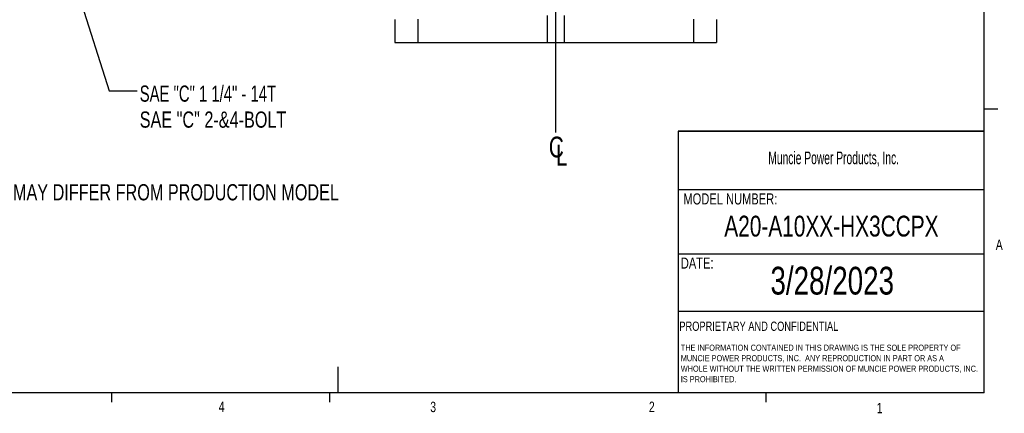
# Model space of a CAD drawing. Header units: inches. Extents: x 0.4 to 16.6, y 0.2 to 10.8.
# Tile 6 of 14: x 7.7 to 16.6, y 0.2 to 3.8. Entities that reach past the tile are written whole.
import ezdxf

# ---------------------------------------------------------------- set-up
doc = ezdxf.new("R2010")
doc.units = ezdxf.units.IN
doc.header["$MEASUREMENT"] = 0
doc.layers.add('BORDER', color=7, linetype='Continuous', lineweight=25)
doc.layers.add('SLD-0', color=7, linetype='Continuous', lineweight=25)
doc.styles.add('SLDTEXTSTYLE0', font='TXT', dxfattribs={"width": 0.75})
doc.styles.add('SLDTEXTSTYLE1', font='TXT', dxfattribs={"width": 0.605})
doc.styles.add('SLDTEXTSTYLE2', font='TXT', dxfattribs={"width": 0.6875})
doc.dimstyles.new('SLDDIMSTYLE3', dxfattribs={"dimtxt": 0.18, "dimasz": 0.13, "dimexe": 0, "dimexo": 0.0625, "dimgap": 0, "dimtad": 0, "dimtih": 1, "dimtoh": 1, "dimdec": 0, "dimrnd": 1e-09, "dimzin": 0, "dimdsep": 46, "dimtxsty": 'Standard', "dimsah": 1, "dimcen": 0.09, "dimadec": 0, "dimazin": 0, "dimtfac": 0.13, "dimtdec": 0, "dimtofl": 0, "dimtmove": 0, "dimatfit": 3, "dimfxl": 0, "dimfrac": 2, "dimtolj": 1, "dimtzin": 0, "dimarcsym": 0})

# ---------------------------------------------------------------- blocks, each defined once
blk = doc.blocks.new('SW_NOTE_0')
at = {"layer": 'SLD-0', "color": 0, "char_height": 0.055, "attachment_point": 1, "style": 'SLDTEXTSTYLE0'}
for s, insert in [('THE INFORMATION CONTAINED IN THIS DRAWING IS THE SOLE PROPERTY OF', (0, 0.0709)), ('MUNCIE POWER PRODUCTS, INC.  ANY REPRODUCTION IN PART OR AS A', (0, -0.0235)), ('WHOLE WITHOUT THE WRITTEN PERMISSION OF MUNCIE POWER PRODUCTS, INC.', (0, -0.1178)), ('IS PROHIBITED.', (0, -0.2122))]:
    blk.add_mtext(s, dxfattribs=dict(at, insert=insert))
blk = doc.blocks.new('SW_SYMBOL_MOD_CL')
at = {"layer": 'SLD-0', "color": 0, "char_height": 30.8, "attachment_point": 5, "style": 'SLDTEXTSTYLE0'}
for s, insert in [('C', (15.7, 23.6)), ('L', (23.6, 11.8))]:
    blk.add_mtext(s, dxfattribs=dict(at, insert=insert))
blk = doc.blocks.new('SW_NOTE_0_2')
at = {"layer": 'SLD-0', "color": 0, "char_height": 0.145833, "attachment_point": 1}
for s, insert, style in [('SAE "C" 1 1/4" - 14T', (0.0245, 0.0489), 'SLDTEXTSTYLE2'), ('SAE "C" 2-&4-BOLT', (0.0245, -0.1849), 'SLDTEXTSTYLE0')]:
    blk.add_mtext(s, dxfattribs=dict(at, insert=insert, style=style))

msp = doc.modelspace()

# ---------------------------------------------------------------- linework, layer by layer
at = {"color": 7, "linetype": 'Continuous', "lineweight": 25}
for p, q in [((11.0599, 3.7554), (11.0599, 3.5488)), ((11.2673, 3.7593), (11.2673, 3.5488)), ((12.4351, 3.7899), (12.4351, 3.5488)), ((12.5879, 3.7899), (12.5879, 3.5488)), ((13.7557, 3.7593), (13.7557, 3.5488)), ((13.9631, 3.7554), (13.9631, 3.5488)), ((11.0599, 3.5488), (11.2673, 3.5488)), ((11.2673, 3.5488), (12.4351, 3.5488)), ((12.4351, 3.5488), (12.5879, 3.5488)), ((12.5879, 3.5488), (13.7557, 3.5488)), ((13.7557, 3.5488), (13.9631, 3.5488))]:
    msp.add_line(p, q, dxfattribs=at)
at = {"layer": 'BORDER'}
for p, q in [((16.3763, 0.3921), (16.3763, 10.6421)), ((16.3763, 2.9503), (16.5013, 2.9503)), ((13.6175, 2.7488), (13.6175, 0.3921)), ((13.6175, 2.2235), (16.3763, 2.2235)), ((13.6175, 1.6426), (16.3763, 1.6426)), ((13.6175, 1.1283), (16.3763, 1.1283)), ((10.5445, 0.6263), (10.5445, 0.3921)), ((16.3763, 0.3921), (0.6263, 0.3921)), ((8.501, 0.3921), (8.501, 0.3073)), ((10.4698, 0.3921), (10.4698, 0.3073)), ((14.4073, 0.3921), (14.4073, 0.3073))]:
    msp.add_line(p, q, dxfattribs=at)
at = {"layer": 'SLD-0'}
msp.add_line((12.5115, 2.7379), (12.5115, 9.4519), dxfattribs=at)
at = {"layer": 'SLD-0', "lineweight": 35}
msp.add_line((13.6175, 2.7488), (16.3763, 2.7488), dxfattribs=at)

# ---------------------------------------------------------------- block references
at = {"layer": 'SLD-0'}
for name, p in [('SW_NOTE_0_2', (8.7326, 3.1114)), ('SW_NOTE_0', (13.64, 0.7548))]:
    msp.add_blockref(name, p, dxfattribs=at)
at = {"layer": 'SLD-0', "xscale": 0.006083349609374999, "yscale": 0.006083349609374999, "zscale": 0.006083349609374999}
msp.add_blockref('SW_SYMBOL_MOD_CL', (12.4211, 2.4615), dxfattribs=at)

# ---------------------------------------------------------------- texts
at = {"color": 7, "linetype": 'Continuous', "lineweight": 0, "char_height": 0.0937, "attachment_point": 1, "style": 'SLDTEXTSTYLE0'}
for s, insert in [('A', (16.4821, 1.7726)), ('4', (9.4701, 0.3137)), ('3', (11.3788, 0.3116)), ('2', (13.3523, 0.3124)), ('1', (15.4083, 0.3014))]:
    msp.add_mtext(s, dxfattribs=dict(at, insert=insert))
at = {"layer": 'BORDER', "style": 'SLDTEXTSTYLE0'}
for s, insert, char_height, attachment_point in [('A20-A10XX-HX3CCPX', (14.9993, 1.9876), 0.1875, 2), ('3/28/2023', (15.0065, 1.5273), 0.25, 2), ('PROPRIETARY AND CONFIDENTIAL', (13.6268, 1.0336), 0.083333, 1)]:
    msp.add_mtext(s, dxfattribs=dict(at, insert=insert, char_height=char_height, attachment_point=attachment_point))
at = {"layer": 'SLD-0', "attachment_point": 1}
for s, insert, char_height, style in [('Muncie Power Products, Inc.', (14.4296, 2.5659), 0.114583, 'SLDTEXTSTYLE1'), ('-FLANGE POSITION MAY DIFFER FROM PRODUCTION MODEL', (6.1994, 2.2717), 0.145833, 'SLDTEXTSTYLE0'), ('MODEL NUMBER:', (13.6634, 2.189), 0.1, 'SLDTEXTSTYLE0'), ('DATE:', (13.64, 1.6107), 0.1, 'SLDTEXTSTYLE0')]:
    msp.add_mtext(s, dxfattribs=dict(at, insert=insert, char_height=char_height, style=style))

# ---------------------------------------------------------------- leaders
at = {"layer": 'SLD-0'}
msp.add_leader([(8.1276, 4.2275), (8.4826, 3.1114), (8.7326, 3.1114)], dimstyle='SLDDIMSTYLE3', dxfattribs=at)

doc.saveas('drawing.dxf')
